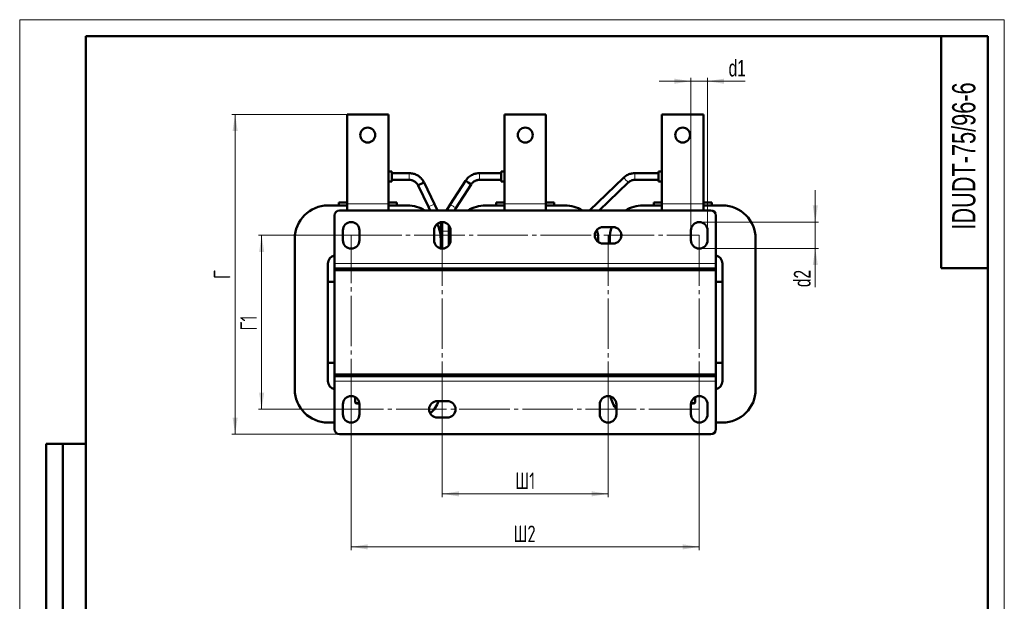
# Model space of a CAD drawing. Header units: millimetres. Extents: x 0 to 594, y 0 to 840.
# Tile 2 of 2: x 0 to 594, y 489 to 840. Entities that reach past the tile are written whole.
import ezdxf

# ---------------------------------------------------------------- set-up
doc = ezdxf.new("R2010")
doc.units = ezdxf.units.MM
doc.header["$LTSCALE"] = 2
doc.linetypes.add('SLD-Осевая', pattern=[19.05, 15.24, -1.27, 1.27, -1.27])
doc.linetypes.add('SLD-Сплошная', pattern=[0])
doc.styles.add('SLDTEXTSTYLE0', font='TXT', dxfattribs={"width": 0.7})
doc.styles.add('SLDTEXTSTYLE1', font='TXT', dxfattribs={"width": 0.7, "bigfont": 'bigfont'})
doc.dimstyles.new('SLDDIMSTYLE0', dxfattribs={"dimtxt": 10, "dimasz": 10, "dimexe": 0, "dimexo": 0.0625, "dimgap": 2.5, "dimtad": 2, "dimdec": 1, "dimrnd": 1e-09, "dimzin": 12, "dimdsep": 46, "dimtxsty": 'SLDTEXTSTYLE0', "dimsah": 1, "dimcen": 0.09, "dimadec": 0, "dimazin": 3, "dimtfac": 1, "dimtdec": 3, "dimtofl": 0, "dimtmove": 0, "dimatfit": 3, "dimfxl": 0, "dimfrac": 2, "dimtolj": 1, "dimtzin": 12, "dimarcsym": 0})
doc.dimstyles.new('SLDDIMSTYLE1', dxfattribs={"dimtxt": 10, "dimasz": 10, "dimexe": 0, "dimexo": 0.0625, "dimgap": 2.5, "dimtad": 2, "dimdec": 1, "dimrnd": 1e-09, "dimzin": 12, "dimdsep": 46, "dimtxsty": 'SLDTEXTSTYLE0', "dimsah": 1, "dimcen": 0.09, "dimadec": 0, "dimazin": 3, "dimtfac": 1, "dimtdec": 3, "dimtmove": 0, "dimatfit": 0, "dimfxl": 0, "dimfrac": 2, "dimtolj": 1, "dimtzin": 12, "dimarcsym": 0})

# ---------------------------------------------------------------- blocks, each defined once
blk = doc.blocks.new('_D_2')
at = {"color": 7, "linetype": 'SLD-Сплошная', "lineweight": 0}
for p, q in [((199.95, 709.88), (143.97, 709.88)), ((145.97, 604.88), (145.97, 709.88)), ((199.95, 604.88), (143.97, 604.88))]:
    blk.add_line(p, q, dxfattribs=at)
at = {"color": 7, "linetype": 'SLD-Сплошная', "lineweight": 18}
for points in [[(145.97, 709.88), (144.44, 699.88), (147.51, 699.88)], [(145.97, 604.88), (147.51, 614.88), (144.44, 614.88)]]:
    blk.add_solid(points, dxfattribs=at)
at = {"color": 7, "linetype": 'SLD-Сплошная', "lineweight": 18, "insert": (133.08, 652.41), "char_height": 10, "attachment_point": 1, "rotation": 90, "style": 'SLDTEXTSTYLE1'}
blk.add_mtext('Г1', dxfattribs=at)
blk = doc.blocks.new('_D_3')
at = {"color": 7, "linetype": 'SLD-Сплошная', "lineweight": 0}
for p, q in [((199.97, 604.86), (199.97, 519.88)), ((409.97, 604.86), (409.97, 519.88)), ((199.97, 521.88), (409.97, 521.88))]:
    blk.add_line(p, q, dxfattribs=at)
at = {"color": 7, "linetype": 'SLD-Сплошная', "lineweight": 18}
for points in [[(199.97, 521.88), (209.97, 520.34), (209.97, 523.42)], [(409.97, 521.88), (399.97, 523.42), (399.97, 520.34)]]:
    blk.add_solid(points, dxfattribs=at)
at = {"color": 7, "linetype": 'SLD-Сплошная', "lineweight": 18, "insert": (297.86, 534.77), "char_height": 10, "attachment_point": 1, "style": 'SLDTEXTSTYLE1'}
blk.add_mtext('Ш2', dxfattribs=at)
blk = doc.blocks.new('_D_4')
at = {"color": 7, "linetype": 'SLD-Сплошная', "lineweight": 0}
for p, q in [((254.97, 604.86), (254.97, 551.88)), ((354.97, 604.86), (354.97, 551.88)), ((254.97, 553.88), (354.97, 553.88))]:
    blk.add_line(p, q, dxfattribs=at)
at = {"color": 7, "linetype": 'SLD-Сплошная', "lineweight": 18}
for points in [[(254.97, 553.88), (264.97, 552.34), (264.97, 555.42)], [(354.97, 553.88), (344.97, 555.42), (344.97, 552.34)]]:
    blk.add_solid(points, dxfattribs=at)
at = {"color": 7, "linetype": 'SLD-Сплошная', "lineweight": 18, "insert": (298.93, 566.77), "char_height": 10, "attachment_point": 1, "style": 'SLDTEXTSTYLE1'}
blk.add_mtext('Ш1', dxfattribs=at)
blk = doc.blocks.new('_D_5')
at = {"color": 7, "linetype": 'SLD-Сплошная', "lineweight": 0}
for p, q in [((197.45, 782.88), (127.97, 782.88)), ((129.97, 589.88), (129.97, 782.88)), ((192.95, 589.88), (127.97, 589.88))]:
    blk.add_line(p, q, dxfattribs=at)
at = {"color": 7, "linetype": 'SLD-Сплошная', "lineweight": 18}
for points in [[(129.97, 782.88), (128.44, 772.88), (131.51, 772.88)], [(129.97, 589.88), (131.51, 599.88), (128.44, 599.88)]]:
    blk.add_solid(points, dxfattribs=at)
at = {"color": 7, "linetype": 'SLD-Сплошная', "lineweight": 18, "insert": (117.08, 683.54), "char_height": 10, "attachment_point": 1, "rotation": 90, "style": 'SLDTEXTSTYLE1'}
blk.add_mtext('Г', dxfattribs=at)
blk = doc.blocks.new('_D_6')
at = {"color": 7, "linetype": 'SLD-Сплошная', "lineweight": 0}
for p, q in [((404.97, 802.88), (385.74, 802.88)), ((404.97, 712.9), (404.97, 804.88)), ((404.97, 802.88), (414.97, 802.88)), ((414.97, 712.9), (414.97, 804.88)), ((414.97, 802.88), (437.63, 802.88))]:
    blk.add_line(p, q, dxfattribs=at)
at = {"color": 7, "linetype": 'SLD-Сплошная', "lineweight": 18}
for points in [[(404.97, 802.88), (394.97, 804.42), (394.97, 801.34)], [(414.97, 802.88), (424.97, 801.34), (424.97, 804.42)]]:
    blk.add_solid(points, dxfattribs=at)
at = {"color": 7, "linetype": 'SLD-Сплошная', "lineweight": 18, "insert": (427.68, 815.77), "char_height": 10, "attachment_point": 1, "style": 'SLDTEXTSTYLE0'}
blk.add_mtext('d1', dxfattribs=at)
blk = doc.blocks.new('_D_7')
at = {"color": 7, "linetype": 'SLD-Сплошная', "lineweight": 0}
for p, q in [((479.97, 717.88), (479.97, 737.11)), ((409.99, 717.88), (481.97, 717.88)), ((479.97, 717.88), (479.97, 701.88)), ((409.99, 701.88), (481.97, 701.88)), ((479.97, 701.88), (479.97, 678.62))]:
    blk.add_line(p, q, dxfattribs=at)
at = {"color": 7, "linetype": 'SLD-Сплошная', "lineweight": 18}
for points in [[(479.97, 717.88), (481.51, 727.88), (478.44, 727.88)], [(479.97, 701.88), (478.44, 691.88), (481.51, 691.88)]]:
    blk.add_solid(points, dxfattribs=at)
at = {"color": 7, "linetype": 'SLD-Сплошная', "lineweight": 18, "insert": (467.08, 678.62), "char_height": 10, "attachment_point": 1, "rotation": 90, "style": 'SLDTEXTSTYLE0'}
blk.add_mtext('d2', dxfattribs=at)

msp = doc.modelspace()

# ---------------------------------------------------------------- linework, layer by layer
at = {"color": 7, "linetype": 'SLD-Сплошная', "lineweight": 18}
for p, q in [((0, 840), (594, 840)), ((0, 840), (0, 0)), ((594, 840), (594, 0))]:
    msp.add_line(p, q, dxfattribs=at)
at = {"color": 7, "linetype": 'SLD-Сплошная', "lineweight": 50}
for p, q in [((40, 830), (40, 10)), ((584, 830), (40, 830)), ((40, 830), (40, 10)), ((556, 830), (556, 690)), ((584, 10), (584, 830)), ((197.47, 782.88), (222.47, 782.88)), ((197.47, 728.88), (197.47, 782.88)), ((222.47, 782.88), (222.47, 728.88)), ((292.47, 782.88), (317.47, 782.88)), ((292.47, 728.88), (292.47, 782.88)), ((317.47, 782.88), (317.47, 728.88)), ((387.47, 782.88), (412.47, 782.88)), ((387.47, 728.88), (387.47, 782.88)), ((412.47, 782.88), (412.47, 728.88)), ((224.49, 748.39), (222.47, 748.39)), ((224.49, 742.37), (224.49, 748.39)), ((234.94, 747.38), (224.49, 747.38)), ((224.49, 743.38), (234.94, 743.38)), ((268.93, 742.77), (259.75, 728.43)), ((290.46, 747.38), (277.36, 747.38)), ((277.36, 743.38), (290.46, 743.38)), ((292.47, 748.39), (290.46, 748.39)), ((290.46, 748.39), (290.46, 742.37)), ((364.27, 744.59), (343.77, 724.88)), ((385.46, 747.38), (371.2, 747.38)), ((371.2, 743.38), (385.46, 743.38)), ((387.47, 748.39), (385.46, 748.39)), ((385.46, 748.39), (385.46, 742.37)), ((222.47, 742.37), (224.49, 742.37)), ((240.35, 739.98), (246.58, 726.99)), ((250.19, 728.72), (243.96, 741.71)), ((263.12, 726.27), (272.3, 740.62)), ((290.46, 742.37), (292.47, 742.37)), ((349.54, 724.88), (367.04, 741.7)), ((385.46, 742.37), (387.47, 742.37)), ((197.47, 727.88), (185.97, 727.88)), ((192.47, 729.63), (197.47, 729.63)), ((192.47, 727.88), (192.47, 729.63)), ((192.97, 724.88), (416.97, 724.88)), ((197.47, 724.88), (197.47, 728.88)), ((222.47, 729.63), (227.47, 729.63)), ((222.47, 724.88), (222.47, 728.88)), ((233.97, 727.88), (222.47, 727.88)), ((227.47, 729.63), (227.47, 727.88)), ((246.58, 726.99), (247.6, 724.88)), ((252.03, 724.88), (250.19, 728.72)), ((259.75, 728.43), (257.48, 724.88)), ((262.23, 724.88), (263.12, 726.27)), ((292.47, 727.88), (280.97, 727.88)), ((287.47, 729.63), (292.47, 729.63)), ((287.47, 727.88), (287.47, 729.63)), ((292.47, 724.88), (292.47, 728.88)), ((317.47, 729.63), (322.47, 729.63)), ((317.47, 724.88), (317.47, 728.88)), ((328.97, 727.88), (317.47, 727.88)), ((322.47, 729.63), (322.47, 727.88)), ((387.47, 727.88), (375.97, 727.88)), ((382.47, 729.63), (387.47, 729.63)), ((382.47, 727.88), (382.47, 729.63)), ((387.47, 724.88), (387.47, 728.88)), ((412.47, 729.63), (417.47, 729.63)), ((412.47, 724.88), (412.47, 728.88)), ((423.97, 727.88), (412.47, 727.88)), ((417.47, 729.63), (417.47, 727.88)), ((189.97, 721.88), (189.97, 692.88)), ((419.97, 721.88), (419.97, 692.88)), ((194.97, 712.88), (194.97, 706.88)), ((204.97, 706.88), (204.97, 712.88)), ((249.97, 712.88), (249.97, 706.88)), ((253.97, 712.38), (253.97, 717.78)), ((254.97, 717.88), (254.97, 712.38)), ((258.97, 712.38), (258.97, 715.88)), ((259.97, 706.88), (259.97, 712.88)), ((357.97, 714.88), (351.97, 714.88)), ((404.97, 712.88), (404.97, 706.88)), ((414.97, 706.88), (414.97, 712.88)), ((165.97, 707.88), (165.97, 616.88)), ((253.97, 701.98), (253.97, 707.88)), ((254.97, 712.38), (254.97, 701.88)), ((258.97, 703.88), (258.97, 712.38)), ((348.97, 705.88), (348.97, 707.88)), ((355.97, 707.88), (355.97, 704.88)), ((443.97, 616.88), (443.97, 707.88)), ((351.97, 704.88), (357.97, 704.88)), ((185.97, 621.88), (185.97, 692.88)), ((185.98, 692.87), (185.98, 681.87)), ((189.97, 692.88), (189.97, 689.88)), ((189.97, 689.88), (419.97, 689.88)), ((189.97, 689.88), (189.97, 688.88)), ((189.97, 689.88), (229.97, 689.88)), ((229.97, 688.88), (229.97, 689.88)), ((233.96, 688.88), (233.96, 689.88)), ((233.97, 689.88), (233.97, 688.88)), ((253.97, 688.88), (253.97, 689.88)), ((260.97, 689.88), (260.97, 688.88)), ((280.97, 688.88), (280.97, 689.88)), ((280.98, 689.88), (280.98, 688.88)), ((284.97, 689.88), (284.97, 688.88)), ((284.97, 689.88), (324.97, 689.88)), ((324.97, 688.88), (324.97, 689.88)), ((328.96, 688.88), (328.96, 689.88)), ((328.97, 689.88), (328.97, 688.88)), ((348.97, 688.88), (348.97, 689.88)), ((355.97, 689.88), (355.97, 688.88)), ((375.97, 688.88), (375.97, 689.88)), ((375.98, 689.88), (375.98, 688.88)), ((379.97, 689.88), (379.97, 688.88)), ((379.97, 689.88), (419.97, 689.88)), ((419.97, 692.88), (419.97, 689.88)), ((419.97, 688.88), (419.97, 689.88)), ((423.97, 692.88), (423.96, 692.88)), ((423.96, 681.87), (423.96, 692.87)), ((423.97, 689.88), (423.96, 689.88)), ((423.97, 692.88), (423.97, 621.88)), ((556, 690), (584, 690)), ((189.97, 688.88), (229.97, 688.88)), ((189.97, 688.88), (419.97, 688.88)), ((189.97, 625.88), (189.97, 688.88)), ((284.97, 688.88), (324.97, 688.88)), ((379.97, 688.88), (419.97, 688.88)), ((419.97, 625.88), (419.97, 688.88)), ((189.97, 681.87), (185.98, 681.87)), ((419.97, 681.87), (423.96, 681.87)), ((185.98, 632.89), (185.98, 621.89)), ((189.97, 632.89), (185.98, 632.89)), ((419.97, 632.89), (423.96, 632.89)), ((423.96, 621.89), (423.96, 632.89)), ((185.97, 624.88), (185.98, 624.88)), ((189.97, 625.88), (189.97, 624.88)), ((189.97, 625.88), (229.97, 625.88)), ((189.97, 625.88), (419.97, 625.88)), ((419.97, 624.88), (189.97, 624.88)), ((189.97, 621.88), (189.97, 624.88)), ((189.97, 624.88), (229.97, 624.88)), ((229.97, 624.88), (229.97, 625.88)), ((233.96, 624.88), (233.96, 625.88)), ((233.97, 625.88), (233.97, 624.88)), ((253.97, 624.88), (253.97, 625.88)), ((260.97, 625.88), (260.97, 624.88)), ((280.97, 624.88), (280.97, 625.88)), ((280.98, 625.88), (280.98, 624.88)), ((284.97, 625.88), (284.97, 624.88)), ((284.97, 625.88), (324.97, 625.88)), ((284.97, 624.88), (324.97, 624.88)), ((324.97, 624.88), (324.97, 625.88)), ((328.96, 624.88), (328.96, 625.88)), ((328.97, 625.88), (328.97, 624.88)), ((348.97, 624.88), (348.97, 625.88)), ((355.97, 625.88), (355.97, 624.88)), ((375.97, 624.88), (375.97, 625.88)), ((375.98, 625.88), (375.98, 624.88)), ((379.97, 625.88), (379.97, 624.88)), ((379.97, 625.88), (419.97, 625.88)), ((379.97, 624.88), (419.97, 624.88)), ((419.97, 624.88), (419.97, 625.88)), ((419.97, 621.88), (419.97, 624.88)), ((185.97, 621.88), (185.98, 621.88)), ((189.97, 592.88), (189.97, 621.88)), ((419.97, 592.88), (419.97, 621.88)), ((202.47, 612.21), (202.47, 609.06)), ((407.48, 612.21), (407.48, 609.06)), ((194.97, 607.88), (194.97, 601.88)), ((202.47, 609.06), (203.47, 608.48)), ((204.35, 608.48), (202.47, 609.06)), ((203.47, 608.48), (204.35, 608.48)), ((204.82, 608.63), (204.35, 608.48)), ((204.35, 608.48), (204.94, 608.48)), ((204.97, 601.88), (204.97, 607.88)), ((257.97, 609.88), (251.97, 609.88)), ((349.97, 607.88), (349.97, 601.88)), ((359.97, 601.88), (359.97, 607.88)), ((404.97, 607.88), (404.97, 601.88)), ((405.01, 608.48), (405.6, 608.48)), ((405.6, 608.48), (405.1, 608.64)), ((407.48, 609.06), (405.6, 608.48)), ((405.6, 608.48), (406.47, 608.48)), ((406.47, 608.48), (407.48, 609.06)), ((414.97, 601.88), (414.97, 607.88)), ((185.97, 596.88), (189.97, 596.88)), ((251.97, 599.88), (257.97, 599.88)), ((419.97, 596.88), (423.97, 596.88)), ((416.97, 589.88), (192.97, 589.88)), ((16, 344), (16, 584)), ((40, 584), (16, 584)), ((16, 344), (16, 584)), ((26, 344), (26, 584)), ((26, 344), (26, 584))]:
    msp.add_line(p, q, dxfattribs=at)
at = {"color": 8, "linetype": 'SLD-Сплошная', "lineweight": 18}
for p, q in [((234.94, 747.38), (234.94, 743.38)), ((277.36, 743.38), (277.36, 747.38)), ((371.2, 743.38), (371.2, 747.38)), ((222.47, 728.88), (197.47, 728.88)), ((317.47, 728.88), (292.47, 728.88)), ((412.47, 728.88), (387.47, 728.88)), ((253.97, 712.38), (253.46, 712.38)), ((254.97, 712.38), (258.97, 712.38)), ((419.97, 692.88), (189.97, 692.88)), ((189.97, 621.88), (419.97, 621.88))]:
    msp.add_line(p, q, dxfattribs=at)
at = {"color": 7, "linetype": 'SLD-Осевая', "lineweight": 18}
for p, q in [((199.97, 709.88), (409.97, 709.88)), ((199.97, 604.88), (199.97, 709.88)), ((254.97, 709.88), (254.97, 604.88)), ((354.97, 709.88), (354.97, 604.88)), ((409.97, 709.88), (409.97, 604.88)), ((409.97, 604.88), (199.97, 604.88))]:
    msp.add_line(p, q, dxfattribs=at)
at = {"color": 7, "linetype": 'SLD-Сплошная', "lineweight": 50, "flags": 128}
msp.add_lwpolyline([(348.97, 707.88), (348.77, 710.73), (348.25, 713.22)], dxfattribs=at)
at = {"color": 7, "linetype": 'SLD-Сплошная', "lineweight": 50}
for centre in [(209.97, 770.38), (304.97, 770.38), (399.97, 770.38)]:
    msp.add_circle(centre, 4.5, dxfattribs=at)
for centre, radius, start, end in [((257.87, 721.79), 23.72, 52.54405, 62.21746), ((251.71, 720.94), 22.17, 110.46541, 120.81661), ((185.97, 707.88), 20, 90, 180), ((192.97, 721.88), 3, 90, 180), ((233.97, 707.88), 20, 58.21167, 90), ((280.97, 707.88), 20, 90, 121.78833), ((328.97, 707.88), 20, 58.21167, 90), ((375.97, 707.88), 20, 90, 121.78833), ((416.97, 721.88), 3, 0, 90), ((423.97, 707.88), 20, 0, 90), ((199.97, 712.88), 5, 0, 180), ((254.97, 712.88), 5, 360, 180), ((233.97, 707.88), 20, 0, 26.49544), ((351.97, 709.88), 5, 90, 270), ((375.97, 707.88), 20, 159.51268, 180), ((357.97, 709.88), 5, 270, 90), ((409.97, 712.88), 5, 0, 180), ((199.97, 706.88), 5, 180, 0), ((254.97, 706.88), 5, 180, 360), ((409.97, 706.88), 5, 180, 0), ((190.97, 692.88), 5, 101.53696, 180), ((190.98, 692.87), 5, 101.65394, 180), ((418.97, 692.88), 5, 0, 78.46304), ((418.96, 692.87), 5, 0, 78.34606), ((190.97, 621.88), 5, 180, 258.46304), ((190.98, 621.89), 5, 180, 258.34606), ((418.96, 621.89), 5, 281.65394, 0), ((418.97, 621.88), 5, 281.53696, 0), ((185.97, 616.88), 20, 180, 270), ((199.97, 607.88), 5, 0, 180), ((354.97, 607.88), 5, 0, 180), ((375.97, 616.88), 20, 192.16513, 216.8699), ((409.97, 607.88), 5, 0, 180), ((423.97, 616.88), 20, 270, 0), ((251.97, 604.88), 5, 90, 270), ((233.97, 616.88), 20, 313.26471, 339.51268), ((257.97, 604.88), 5, 270, 90), ((199.97, 601.88), 5, 180, 360), ((354.97, 601.88), 5, 180, 360), ((409.97, 601.88), 5, 180, 360), ((192.97, 592.88), 3, 180, 270), ((416.97, 592.88), 3, 270, 0)]:
    msp.add_arc(centre, radius, start, end, dxfattribs=at)
at = {"color": 8, "linetype": 'SLD-Сплошная', "lineweight": 18}
for centre, radius, start, end in [((348.38, 726.54), 24.04, 39.10544, 48.64796), ((253.87, 715.27), 13.8, 113.5675, 121.8835), ((254.77, 715.7), 13.8, 109.39851, 117.71451), ((253.1, 715.25), 14.76, 55.44196, 63.21509), ((253.94, 714.71), 14.76, 51.54642, 59.31955)]:
    msp.add_arc(centre, radius, start, end, dxfattribs=at)
at = {"color": 7, "linetype": 'SLD-Сплошная', "lineweight": 50}
for points, knots in [([(243.93, 741.7), (243.75, 742.07), (243.32, 742.93), (242.38, 744.13), (241.19, 745.25), (239.88, 746.12), (238.63, 746.7), (237.49, 747.07), (236.3, 747.32), (235.44, 747.36), (234.94, 747.38)], [0, 0, 0, 0, 0.110079, 0.258058, 0.404122, 0.545968, 0.675544, 0.771227, 0.866293, 1, 1, 1, 1]), ([(234.94, 743.38), (235.42, 743.35), (236.09, 743.3), (237.05, 743.02), (237.83, 742.67), (238.69, 742.11), (239.48, 741.35), (240.05, 740.62), (240.26, 740.11), (240.32, 739.97)], [0, 0, 0, 0, 0.213108, 0.299165, 0.44258, 0.593151, 0.756537, 0.929695, 1, 1, 1, 1]), ([(277.36, 747.38), (276.76, 747.35), (275.92, 747.31), (274.7, 747.04), (273.66, 746.7), (272.48, 746.14), (271.31, 745.39), (270.21, 744.42), (269.41, 743.53), (269.05, 742.92), (268.96, 742.76)], [0, 0, 0, 0, 0.17787, 0.251857, 0.374731, 0.503468, 0.642688, 0.789362, 0.942378, 1, 1, 1, 1]), ([(272.3, 740.62), (272.3, 740.62), (272.49, 741), (273.07, 741.62), (273.97, 742.39), (274.88, 742.87), (275.73, 743.18), (276.54, 743.35), (277.1, 743.37), (277.36, 743.38)], [0, 0, 0, 0, 0.000632, 0.21275, 0.416799, 0.5905, 0.721441, 0.870158, 1, 1, 1, 1]), ([(371.2, 747.38), (370.6, 747.35), (369.76, 747.31), (368.54, 747.04), (367.5, 746.7), (366.32, 746.14), (365.22, 745.45), (364.58, 744.85), (364.28, 744.58)], [0, 0, 0, 0, 0.232603, 0.329356, 0.490039, 0.65839, 0.840449, 1, 1, 1, 1]), ([(367.05, 741.7), (367.32, 741.94), (367.85, 742.41), (368.72, 742.87), (369.58, 743.18), (370.38, 743.35), (370.94, 743.37), (371.2, 743.38)], [0, 0, 0, 0, 0.237579, 0.46466, 0.635838, 0.830258, 1, 1, 1, 1])]:
    msp.add_open_spline(points, degree=3, knots=knots, dxfattribs=at)

# ---------------------------------------------------------------- texts
at = {"color": 7, "linetype": 'Continuous', "lineweight": 0, "insert": (562.53, 757.75), "char_height": 14, "attachment_point": 2, "rotation": 90, "style": 'SLDTEXTSTYLE0'}
msp.add_mtext('IDUDT-75/96-6', dxfattribs=at)

# ---------------------------------------------------------------- dimensions: what is measured, and where the dimension line sits
at = {"color": 7, "linetype": 'SLD-Сплошная', "lineweight": 18}
for base, p1, p2, text, dimstyle, picture, middle in [((414.97, 802.88), (404.97, 712.88), (414.97, 712.88), 'd1', 'SLDDIMSTYLE1', '_D_6', (432.66, 802.88)), ((409.97, 521.88), (199.97, 604.88), (409.97, 604.88), 'Ш2', 'SLDDIMSTYLE0', '_D_3', (304.97, 521.88)), ((354.97, 553.88), (254.97, 604.88), (354.97, 604.88), 'Ш1', 'SLDDIMSTYLE0', '_D_4', (304.97, 553.88))]:
    dim = msp.add_linear_dim(base=base, p1=p1, p2=p2, text=text, dimstyle=dimstyle, dxfattribs=at)
    dim.commit()
    dim.dimension.update_dxf_attribs({"geometry": picture, "text_midpoint": middle, "dimtype": 160})
for base, p1, p2, text, dimstyle, picture, middle in [((129.97, 782.88), (192.97, 589.88), (197.47, 782.88), 'Г', 'SLDDIMSTYLE0', '_D_5', (129.97, 686.38)), ((479.97, 701.88), (409.97, 717.88), (409.97, 701.88), 'd2', 'SLDDIMSTYLE1', '_D_7', (479.97, 684.66)), ((145.97, 709.88), (199.97, 604.88), (199.97, 709.88), 'Г1', 'SLDDIMSTYLE0', '_D_2', (145.97, 657.38))]:
    dim = msp.add_linear_dim(base=base, p1=p1, p2=p2, angle=90, text=text, dimstyle=dimstyle, dxfattribs=at)
    dim.commit()
    dim.dimension.update_dxf_attribs({"geometry": picture, "text_midpoint": middle, "dimtype": 160})

doc.saveas('drawing.dxf')
